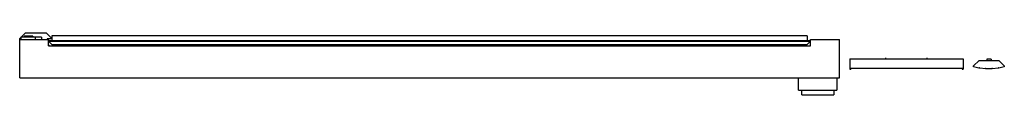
# Model space of a CAD drawing. Header units: millimetres. Extents: x 128 to 1082, y 827 to 887.
import ezdxf

# ---------------------------------------------------------------- set-up
doc = ezdxf.new("R2010")
doc.units = ezdxf.units.MM
doc.header["$LTSCALE"] = 111.139015
doc.layers.get('0').update_dxf_attribs({"linetype": 'CONTINUOUS'})
doc.layers.add('INTFCLR_74', color=7, linetype='CONTINUOUS')

msp = doc.modelspace()

# ---------------------------------------------------------------- linework, layer by layer
at = {"color": 7}
for p, q in [((128.01, 881.5), (133.15, 886.64)), ((128.01, 843.34), (128.01, 881.5)), ((128.01, 880.54), (156.01, 880.54)), ((129.26, 882.54), (129.26, 880.54)), ((149.26, 882.54), (129.26, 882.54)), ((132.36, 883.74), (132.36, 882.54)), ((140.66, 883.74), (132.36, 883.74)), ((154.01, 886.64), (133.15, 886.64)), ((140.66, 883.74), (140.66, 882.54)), ((143.01, 882.54), (143.01, 880.54)), ((149.26, 882.54), (149.26, 880.54)), ((154.01, 886.64), (158.26, 882.39)), ((154.76, 881.14), (154.76, 880.54)), ((158.26, 881.14), (154.76, 881.14)), ((156.01, 874.34), (156.01, 880.54)), ((156.89, 879.54), (156.01, 878.66)), ((156.01, 878.66), (159.12, 875.54)), ((156.01, 878.66), (894.01, 878.66)), ((156.89, 879.54), (893.12, 879.54)), ((158.26, 882.39), (158.26, 881.14)), ((159.21, 883.79), (159.21, 879.54)), ((890.81, 883.79), (159.21, 883.79)), ((890.81, 883.79), (890.81, 879.54)), ((894.01, 878.66), (890.89, 875.54)), ((893.12, 879.54), (894.01, 878.66)), ((894.01, 880.54), (922.01, 880.54)), ((894.01, 874.34), (894.01, 880.54)), ((922.01, 843.34), (922.01, 880.54)), ((156.01, 875.31), (156.98, 874.34)), ((156.01, 874.34), (894.01, 874.34)), ((159.12, 875.54), (890.89, 875.54)), ((170.81, 875.54), (170.91, 874.34)), ((879.2, 875.54), (879.1, 874.34)), ((932.01, 861.66), (1042.01, 861.66)), ((932.01, 861.66), (932.01, 851.66)), ((1042.01, 861.66), (1042.01, 851.66)), ((1052.01, 854.84), (1057.33, 860.16)), ((1057.33, 860.16), (1076.39, 860.16)), ((1069.01, 861.41), (1064.71, 861.41)), ((1064.71, 861.41), (1064.71, 860.16)), ((1069.01, 861.41), (1069.01, 860.16)), ((1076.39, 860.16), (1081.71, 854.84)), ((932.01, 852.66), (1042.01, 852.66)), ((932.01, 851.66), (933.01, 851.66)), ((933.01, 852.66), (933.01, 851.66)), ((1041.01, 852.66), (1041.01, 851.66)), ((1041.01, 851.66), (1042.01, 851.66)), ((1052.01, 853.79), (1052.01, 854.84)), ((1057.18, 852.67), (1052.01, 853.79)), ((1057.45, 852.92), (1057.18, 852.67)), ((1057.73, 852.89), (1057.45, 852.92)), ((1057.85, 852.56), (1057.73, 852.89)), ((1063.38, 851.96), (1057.85, 852.56)), ((1063.64, 852.26), (1063.38, 851.96)), ((1063.92, 852.22), (1063.64, 852.26)), ((1064.14, 851.92), (1063.92, 852.22)), ((1069.6, 851.92), (1064.14, 851.92)), ((1069.78, 852.24), (1069.6, 851.92)), ((1070.11, 852.24), (1069.78, 852.24)), ((1070.31, 851.96), (1070.11, 852.24)), ((1075.8, 852.55), (1070.31, 851.96)), ((1075.92, 852.87), (1075.8, 852.55)), ((1076.26, 852.93), (1075.92, 852.87)), ((1076.52, 852.66), (1076.26, 852.93)), ((1081.71, 853.79), (1076.52, 852.66)), ((1081.71, 854.84), (1081.71, 853.79)), ((128.01, 843.34), (922.01, 843.34)), ((882.51, 831.34), (882.51, 843.34)), ((919.51, 843.34), (919.51, 831.34)), ((882.51, 831.34), (919.51, 831.34)), ((885.51, 826.68), (885.51, 831.34)), ((916.5, 831.34), (916.5, 826.68)), ((916.51, 831.34), (916.51, 826.68)), ((885.51, 826.68), (916.51, 826.68))]:
    msp.add_line(p, q, dxfattribs=at)
at = {"layer": 'INTFCLR_74', "color": 208, "true_color": 0x37005f}
for p, q in [((967.01, 861.66), (967.01, 862.51)), ((1007.01, 861.66), (1007.01, 862.51))]:
    msp.add_line(p, q, dxfattribs=at)

doc.saveas('drawing.dxf')
